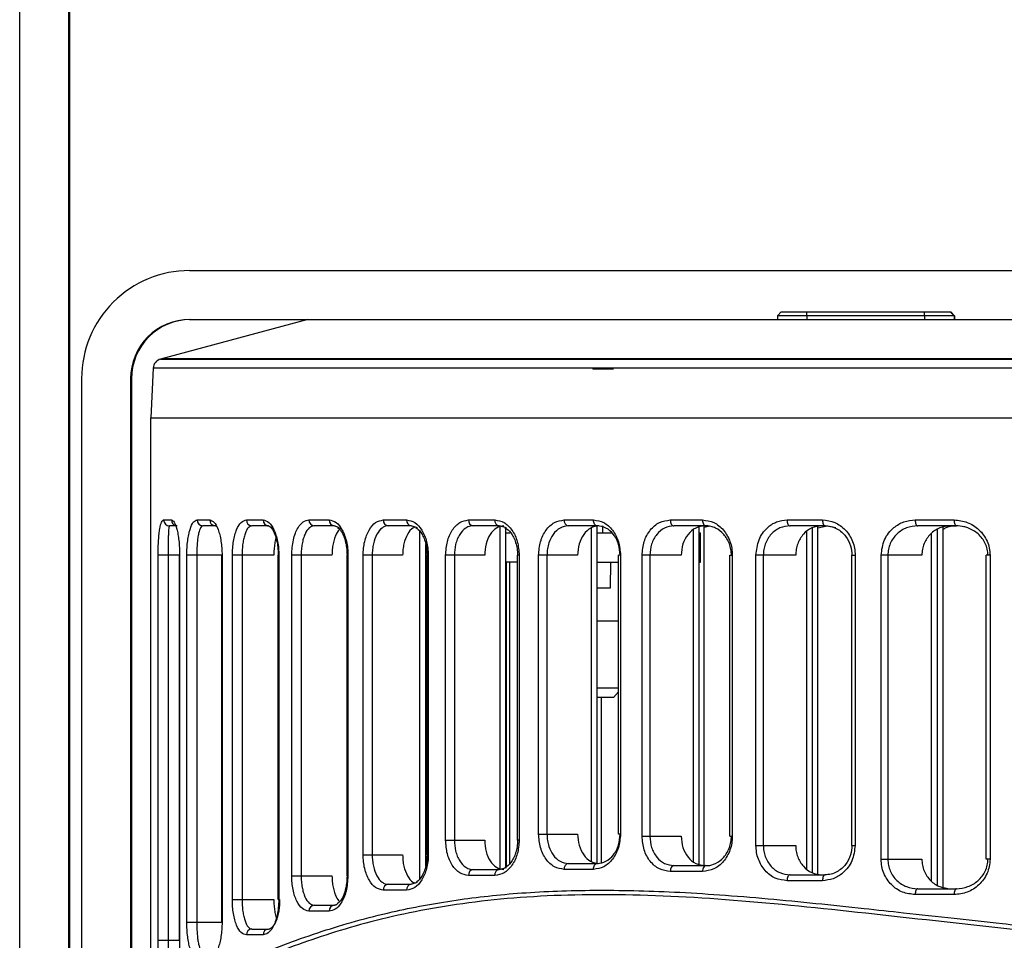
# Model space of a CAD drawing. Header units: millimetres. Extents: x -109 to 247, y -28 to 250.
# Tile 5 of 13: x -81 to -31, y 96 to 143. Entities that reach past the tile are written whole.
import ezdxf

# ---------------------------------------------------------------- set-up
doc = ezdxf.new("R2010")
doc.units = ezdxf.units.MM
doc.header["$PDSIZE"] = -1

msp = doc.modelspace()

# ---------------------------------------------------------------- linework, layer by layer
at = {"color": 7, "linetype": 'Continuous', "lineweight": 25}
for p, q in [((-81.152, 72.457), (-81.152, 161.457)), ((-78.652, 72.457), (-78.652, 161.457)), ((-78.602, 80.957), (-78.602, 161.457)), ((-72.499, 130.457), (56.545, 130.457)), ((-66.477, 127.957), (-73.975, 125.948)), ((-72.499, 127.957), (56.5, 127.957)), ((-42.348, 128.357), (-42.548, 128.157)), ((-33.517, 128.157), (-42.548, 128.157)), ((-42.548, 128.157), (-42.548, 127.957)), ((-42.348, 128.357), (-33.717, 128.357)), ((-41.052, 128.157), (-41.051, 128.357)), ((-41.052, 128.157), (-41.052, 127.957)), ((-35.052, 128.157), (-35.051, 128.357)), ((-35.052, 128.157), (-35.052, 127.957)), ((-33.548, 128.157), (-33.748, 128.357)), ((-33.547, 128.157), (-33.747, 128.357)), ((-33.518, 128.157), (-33.718, 128.357)), ((-33.517, 128.157), (-33.717, 128.357)), ((-33.548, 128.157), (-33.548, 127.957)), ((-33.547, 128.157), (-33.547, 127.957)), ((-33.518, 128.157), (-33.518, 127.957)), ((-33.517, 128.157), (-33.517, 127.957)), ((-73.974, 125.948), (58.02, 125.948)), ((57.89, 125.965), (-73.845, 125.965)), ((-74.345, 125.492), (-74.477, 122.957)), ((58.39, 125.492), (-74.344, 125.492)), ((-77.999, 124.957), (-77.999, 74.457)), ((-75.499, 124.957), (-75.499, 74.457)), ((-75.455, 124.957), (-75.499, 124.957)), ((-75.455, 124.957), (-75.455, 80.957)), ((-74.477, 92.897), (-74.477, 122.957)), ((-74.477, 122.957), (58.522, 122.957)), ((-73.817, 117.757), (-73.423, 117.757)), ((-73.128, 117.457), (-73.52, 117.457)), ((-72.113, 117.757), (-71.471, 117.757)), ((-71.184, 117.457), (-71.824, 117.457)), ((-71.127, 117.417), (-71.184, 117.457)), ((-69.601, 117.757), (-68.755, 117.757)), ((-68.481, 117.457), (-69.323, 117.457)), ((-66.413, 117.757), (-65.389, 117.757)), ((-65.13, 117.457), (-66.149, 117.457)), ((-64.86, 117.349), (-65.13, 117.457)), ((-62.625, 117.757), (-61.44, 117.757)), ((-61.199, 117.457), (-62.379, 117.457)), ((-60.886, 117.351), (-61.199, 117.457)), ((-58.283, 117.757), (-56.945, 117.757)), ((-56.724, 117.457), (-58.056, 117.457)), ((-56.352, 117.348), (-56.724, 117.457)), ((-56.674, 99.965), (-56.674, 117.443)), ((-53.409, 117.757), (-51.919, 117.757)), ((-51.643, 117.457), (-53.204, 117.457)), ((-51.729, 100.26), (-51.729, 117.457)), ((-51.457, 117.457), (-51.457, 117.107)), ((-51.454, 117.388), (-51.454, 117.107)), ((-48.005, 117.757), (-46.362, 117.757)), ((-46.189, 117.457), (-47.824, 117.457)), ((-46.526, 100.218), (-46.526, 117.389)), ((-46.28, 117.45), (-46.28, 117.457)), ((-46.28, 117.387), (-45.991, 117.457)), ((-46.28, 100.15), (-46.28, 117.416)), ((-42.056, 117.757), (-40.252, 117.757)), ((-40.106, 117.457), (-41.902, 117.457)), ((-40.492, 99.684), (-40.492, 117.457)), ((-40.492, 117.352), (-40.014, 117.457)), ((-39.569, 117.348), (-40.106, 117.457)), ((-35.525, 117.757), (-33.544, 117.757)), ((-33.429, 117.457), (-35.401, 117.457)), ((-60.76, 99.48), (-60.76, 117.179)), ((-56.379, 100.082), (-56.379, 117.326)), ((-56.374, 117.107), (-56.183, 117.107)), ((-52.024, 100.364), (-52.024, 117.354)), ((-51.729, 117.107), (-51.008, 117.107)), ((-46.82, 100.354), (-46.82, 117.253)), ((-46.526, 117.107), (-46.466, 117.107)), ((-46.499, 117.107), (-46.499, 115.607)), ((-46.466, 115.607), (-46.466, 117.107)), ((-41.054, 99.988), (-41.054, 117.153)), ((-40.759, 99.788), (-40.759, 117.354)), ((-34.69, 99.359), (-34.69, 117.074)), ((-34.396, 99.163), (-34.396, 117.27)), ((-34.111, 99.051), (-34.111, 117.382)), ((-60.466, 100.146), (-60.466, 116.513)), ((-74.099, 96.348), (-74.099, 115.957)), ((-73.003, 115.957), (-74.099, 115.957)), ((-73.589, 115.957), (-73.589, 96.348)), ((-73.01, 96.348), (-73.01, 115.957)), ((-73.003, 115.957), (-73.003, 96.348)), ((-72.635, 97.267), (-72.635, 115.957)), ((-70.84, 115.957), (-72.635, 115.957)), ((-72.132, 115.957), (-72.132, 97.267)), ((-70.856, 97.267), (-70.856, 115.957)), ((-70.84, 115.957), (-70.84, 97.267)), ((-70.316, 98.423), (-70.316, 115.957)), ((-68.204, 115.957), (-70.316, 115.957)), ((-69.823, 115.957), (-69.823, 98.423)), ((-67.978, 115.957), (-67.949, 115.957)), ((-67.978, 98.423), (-67.978, 115.957)), ((-67.949, 115.957), (-67.949, 98.423)), ((-67.292, 99.634), (-67.292, 115.957)), ((-65.242, 115.957), (-67.292, 115.957)), ((-66.813, 115.957), (-66.813, 99.634)), ((-64.473, 115.957), (-64.428, 115.957)), ((-64.473, 99.634), (-64.473, 115.957)), ((-64.428, 115.957), (-64.428, 99.634)), ((-63.654, 100.702), (-63.654, 115.957)), ((-61.642, 115.957), (-63.654, 115.957)), ((-63.191, 115.957), (-63.191, 100.702)), ((-60.399, 115.957), (-60.335, 115.957)), ((-60.399, 100.702), (-60.399, 115.957)), ((-60.335, 115.957), (-60.335, 100.702)), ((-59.451, 101.451), (-59.451, 115.957)), ((-57.461, 115.957), (-59.451, 115.957)), ((-59.007, 115.957), (-59.007, 101.451)), ((-55.703, 115.957), (-55.787, 115.957)), ((-55.787, 101.451), (-55.787, 115.957)), ((-55.703, 115.957), (-55.703, 101.451)), ((-54.713, 101.76), (-54.713, 115.957)), ((-52.728, 115.957), (-54.713, 115.957)), ((-54.29, 115.957), (-54.29, 101.76)), ((-50.542, 115.957), (-50.65, 115.957)), ((-50.65, 101.76), (-50.65, 115.957)), ((-50.542, 115.957), (-50.542, 101.76)), ((-49.446, 101.65), (-49.446, 115.957)), ((-47.451, 115.957), (-49.446, 115.957)), ((-49.047, 115.957), (-49.047, 101.65)), ((-44.979, 115.957), (-44.845, 115.957)), ((-44.979, 101.65), (-44.979, 115.957)), ((-44.845, 115.957), (-44.845, 101.65)), ((-43.639, 101.184), (-43.639, 115.957)), ((-41.617, 115.957), (-43.639, 115.957)), ((-43.267, 115.957), (-43.267, 101.184)), ((-38.748, 115.957), (-38.586, 115.957)), ((-38.748, 101.184), (-38.748, 115.957)), ((-38.586, 115.957), (-38.586, 101.184)), ((-37.263, 100.476), (-37.263, 115.957)), ((-35.19, 115.957), (-37.263, 115.957)), ((-36.92, 115.957), (-36.92, 100.476)), ((-31.715, 115.957), (-31.908, 115.957)), ((-31.908, 100.476), (-31.908, 115.957)), ((-31.715, 115.957), (-31.715, 100.476)), ((-55.787, 115.607), (-56.401, 115.607)), ((-56.374, 115.607), (-56.374, 100.087)), ((-56.183, 100.259), (-56.183, 115.607)), ((-51.729, 115.607), (-50.65, 115.607)), ((-51.048, 114.307), (-51.026, 115.607)), ((-46.526, 115.607), (-46.466, 115.607)), ((-51.729, 114.307), (-51.048, 114.307)), ((-50.65, 112.607), (-51.729, 112.607)), ((-51.729, 109.207), (-50.65, 109.207)), ((-50.897, 108.707), (-50.65, 109.002)), ((-50.897, 108.707), (-51.729, 108.707)), ((-51.506, 100.297), (-51.506, 108.707)), ((-59.451, 101.451), (-57.461, 101.451)), ((-55.703, 101.451), (-55.787, 101.451)), ((-54.713, 101.76), (-52.728, 101.76)), ((-50.542, 101.76), (-50.65, 101.76)), ((-49.446, 101.65), (-47.451, 101.65)), ((-44.979, 101.65), (-44.845, 101.65)), ((-43.639, 101.184), (-41.617, 101.184)), ((-38.748, 101.184), (-38.586, 101.184)), ((-63.654, 100.702), (-61.642, 100.702)), ((-60.399, 100.702), (-60.335, 100.702)), ((-37.263, 100.476), (-35.19, 100.476)), ((-31.715, 100.476), (-31.908, 100.476)), ((-58.056, 99.951), (-56.724, 99.951)), ((-56.724, 99.951), (-56.352, 100.06)), ((-51.919, 99.96), (-53.409, 99.96)), ((-53.204, 100.26), (-51.721, 100.26)), ((-46.362, 99.85), (-48.005, 99.85)), ((-47.824, 100.15), (-46.189, 100.15)), ((-67.292, 99.634), (-65.242, 99.634)), ((-64.473, 99.634), (-64.428, 99.634)), ((-56.945, 99.651), (-58.283, 99.651)), ((-40.252, 99.384), (-42.056, 99.384)), ((-41.902, 99.684), (-40.106, 99.684)), ((-61.44, 98.902), (-62.625, 98.902)), ((-62.379, 99.202), (-61.199, 99.202)), ((-61.199, 99.202), (-60.886, 99.307)), ((-35.401, 98.976), (-33.429, 98.976)), ((-70.316, 98.423), (-68.204, 98.423)), ((-67.978, 98.423), (-67.949, 98.423)), ((-33.544, 98.676), (-35.525, 98.676)), ((-65.389, 97.834), (-66.413, 97.834)), ((-66.149, 98.134), (-65.13, 98.134)), ((-65.13, 98.134), (-64.979, 98.194)), ((-72.635, 97.267), (-70.84, 97.267)), ((-69.323, 96.923), (-68.481, 96.923)), ((-74.099, 96.348), (-73.003, 96.348)), ((-68.755, 96.623), (-69.601, 96.623))]:
    msp.add_line(p, q, dxfattribs=at)
at = {"color": 7, "linetype": 'Continuous'}
msp.add_line((-51.936, 125.457), (-50.901, 125.457), dxfattribs=at)
at = {"color": 7, "linetype": 'Continuous', "lineweight": 25, "flags": 128}
for points in [[(-51.721, 117.457), (-51.76, 117.463), (-51.797, 117.48), (-51.831, 117.508), (-51.861, 117.545), (-51.886, 117.591), (-51.904, 117.643), (-51.916, 117.699), (-51.919, 117.757)], [(-48.005, 117.757), (-48.002, 117.699), (-47.991, 117.643), (-47.975, 117.591), (-47.952, 117.545), (-47.925, 117.508), (-47.893, 117.48), (-47.86, 117.463), (-47.824, 117.457)], [(-46.362, 117.757), (-46.359, 117.699), (-46.349, 117.643), (-46.333, 117.591), (-46.311, 117.545), (-46.285, 117.508), (-46.255, 117.48), (-46.223, 117.463), (-46.189, 117.457)], [(-42.056, 117.757), (-42.053, 117.699), (-42.044, 117.643), (-42.03, 117.591), (-42.011, 117.545), (-41.988, 117.508), (-41.961, 117.48), (-41.932, 117.463), (-41.902, 117.457)], [(-40.252, 117.757), (-40.249, 117.699), (-40.241, 117.643), (-40.227, 117.591), (-40.209, 117.545), (-40.187, 117.508), (-40.162, 117.48), (-40.134, 117.463), (-40.106, 117.457)], [(-35.525, 117.757), (-35.523, 117.699), (-35.516, 117.643), (-35.504, 117.591), (-35.489, 117.545), (-35.47, 117.508), (-35.449, 117.48), (-35.425, 117.463), (-35.401, 117.457)], [(-33.544, 117.757), (-33.542, 117.699), (-33.536, 117.643), (-33.525, 117.591), (-33.511, 117.545), (-33.493, 117.508), (-33.473, 117.48), (-33.452, 117.463), (-33.429, 117.457)], [(-51.919, 99.96), (-51.916, 100.019), (-51.904, 100.075), (-51.886, 100.127), (-51.861, 100.172), (-51.831, 100.209), (-51.797, 100.237), (-51.76, 100.254), (-51.721, 100.26)], [(-47.824, 100.15), (-47.86, 100.144), (-47.893, 100.127), (-47.925, 100.099), (-47.952, 100.062), (-47.975, 100.016), (-47.991, 99.964), (-48.002, 99.908), (-48.005, 99.85)], [(-46.189, 100.15), (-46.223, 100.144), (-46.255, 100.127), (-46.285, 100.099), (-46.311, 100.062), (-46.333, 100.016), (-46.349, 99.964), (-46.359, 99.908), (-46.362, 99.85)], [(-41.902, 99.684), (-41.932, 99.679), (-41.961, 99.662), (-41.988, 99.634), (-42.011, 99.597), (-42.03, 99.551), (-42.044, 99.499), (-42.053, 99.443), (-42.056, 99.384)], [(-40.106, 99.684), (-40.134, 99.679), (-40.162, 99.662), (-40.187, 99.634), (-40.209, 99.597), (-40.227, 99.551), (-40.241, 99.499), (-40.249, 99.443), (-40.252, 99.384)], [(-35.401, 98.976), (-35.425, 98.97), (-35.449, 98.953), (-35.47, 98.925), (-35.489, 98.888), (-35.504, 98.842), (-35.516, 98.791), (-35.523, 98.734), (-35.525, 98.676)], [(-33.429, 98.976), (-33.452, 98.97), (-33.473, 98.953), (-33.493, 98.925), (-33.511, 98.888), (-33.525, 98.842), (-33.536, 98.791), (-33.542, 98.734), (-33.544, 98.676)]]:
    msp.add_lwpolyline(points, dxfattribs=at)
at = {"color": 7, "linetype": 'Continuous', "lineweight": 25}
for centre, radius, start, end in [((-72.499, 124.957), 5.5, 90.0001, 180.0001), ((-72.499, 124.957), 3, 90.0001, 180.0001), ((-72.455, 124.957), 3, 90.0001, 180.0001), ((-73.845, 125.465), 0.5, 105, 177), ((-73.518, 117.756), 0.299, 179.7155, 269.7126), ((-73.124, 117.756), 0.299, 179.6482, 251.6232), ((-71.818, 117.752), 0.295, 178.982, 268.9444), ((-71.177, 117.751), 0.293, 178.7058, 268.6445), ((-69.312, 117.747), 0.29, 177.9036, 267.7376), ((-68.468, 117.745), 0.288, 177.5417, 267.3101), ((-66.13, 117.74), 0.284, 176.5455, 266.068), ((-65.108, 117.738), 0.282, 176.1135, 265.4971), ((-62.349, 117.733), 0.277, 174.9608, 263.8641), ((-61.166, 117.731), 0.275, 174.4742, 263.1208), ((-58.014, 117.725), 0.271, 173.208, 261.0057), ((-56.677, 117.723), 0.27, 172.6868, 260.0453), ((-53.145, 117.717), 0.267, 171.3693, 257.3111), ((-58.014, 99.683), 0.271, 98.9943, 186.792), ((-56.677, 99.685), 0.27, 99.9547, 187.3132), ((-53.145, 100), 0.267, 102.6889, 188.6307), ((-62.349, 98.926), 0.277, 96.1359, 185.0392), ((-61.166, 98.928), 0.275, 96.8792, 185.5258), ((-66.13, 97.851), 0.284, 93.932, 183.4545), ((-65.108, 97.853), 0.282, 94.5029, 183.8865), ((-69.312, 96.634), 0.29, 92.2624, 182.0964), ((-68.468, 96.635), 0.288, 92.6899, 182.4583)]:
    msp.add_arc(centre, radius, start, end, dxfattribs=at)
for points, knots in [([(-74.099, 115.957), (-74.098, 116.092), (-74.096, 116.362), (-74.077, 116.733), (-74.049, 117.052), (-74.002, 117.396), (-73.927, 117.693), (-73.853, 117.736), (-73.817, 117.757)], [0, 0, 0, 0, 0.125916, 0.251098, 0.376431, 0.502014, 0.750692, 1, 1, 1, 1]), ([(-73.52, 117.457), (-73.531, 117.44), (-73.553, 117.406), (-73.571, 117.169), (-73.581, 116.887), (-73.586, 116.617), (-73.589, 116.306), (-73.589, 116.071), (-73.589, 115.957)], [0, 0, 0, 0, 0.249176, 0.4978, 0.630828, 0.748205, 0.878146, 1, 1, 1, 1]), ([(-73.423, 117.757), (-73.376, 117.736), (-73.282, 117.693), (-73.166, 117.386), (-73.088, 117.035), (-73.041, 116.711), (-73.009, 116.348), (-73.005, 116.087), (-73.003, 115.957)], [0, 0, 0, 0, 0.249154, 0.499066, 0.626614, 0.749638, 0.875941, 1, 1, 1, 1]), ([(-72.635, 115.957), (-72.633, 116.086), (-72.629, 116.342), (-72.595, 116.702), (-72.543, 117.021), (-72.454, 117.374), (-72.312, 117.688), (-72.179, 117.734), (-72.113, 117.757)], [0, 0, 0, 0, 0.125925, 0.251232, 0.376564, 0.502324, 0.7515, 1, 1, 1, 1]), ([(-71.824, 117.457), (-71.863, 117.439), (-71.942, 117.402), (-72.026, 117.146), (-72.078, 116.854), (-72.108, 116.585), (-72.128, 116.284), (-72.131, 116.065), (-72.132, 115.957)], [0, 0, 0, 0, 0.248707, 0.497985, 0.629701, 0.748918, 0.877092, 1, 1, 1, 1]), ([(-71.471, 117.757), (-71.396, 117.734), (-71.245, 117.687), (-71.069, 117.364), (-70.956, 117.008), (-70.892, 116.687), (-70.848, 116.333), (-70.843, 116.082), (-70.84, 115.957)], [0, 0, 0, 0, 0.2498241, 0.4992544, 0.625744, 0.7495635, 0.8753777, 1, 1, 1, 1]), ([(-70.316, 115.957), (-70.313, 116.082), (-70.307, 116.329), (-70.262, 116.68), (-70.194, 116.997), (-70.073, 117.354), (-69.877, 117.684), (-69.693, 117.733), (-69.601, 117.757)], [0, 0, 0, 0, 0.12619, 0.250901, 0.374832, 0.501164, 0.750441, 1, 1, 1, 1]), ([(-69.323, 117.457), (-69.388, 117.437), (-69.516, 117.397), (-69.653, 117.127), (-69.738, 116.829), (-69.786, 116.563), (-69.817, 116.27), (-69.821, 116.061), (-69.823, 115.957)], [0, 0, 0, 0, 0.24963, 0.498964, 0.629156, 0.749177, 0.876468, 1, 1, 1, 1]), ([(-68.755, 117.757), (-68.655, 117.733), (-68.456, 117.683), (-68.231, 117.349), (-68.09, 116.989), (-68.011, 116.671), (-67.958, 116.323), (-67.952, 116.079), (-67.949, 115.957)], [0, 0, 0, 0, 0.2500259, 0.4992103, 0.6250784, 0.7494939, 0.8750473, 1, 1, 1, 1]), ([(-68.531, 117.462), (-68.491, 117.458), (-68.406, 117.45), (-68.256, 117.261), (-68.136, 116.993), (-68.054, 116.71), (-67.991, 116.358), (-67.983, 116.094), (-67.978, 115.957)], [0, 0, 0, 0, 0.199359, 0.430503, 0.559187, 0.697053, 0.843897, 1, 1, 1, 1]), ([(-67.292, 115.957), (-67.275, 116.229), (-67.241, 116.771), (-67.003, 117.357), (-66.716, 117.697), (-66.514, 117.737), (-66.413, 117.757)], [0, 0, 0, 0, 0.279829, 0.559325, 0.779531, 1, 1, 1, 1]), ([(-66.149, 117.457), (-66.236, 117.436), (-66.409, 117.394), (-66.592, 117.113), (-66.703, 116.813), (-66.765, 116.548), (-66.806, 116.261), (-66.811, 116.058), (-66.813, 115.957)], [0, 0, 0, 0, 0.24954, 0.498831, 0.628346, 0.749032, 0.875998, 1, 1, 1, 1]), ([(-65.389, 117.757), (-65.267, 117.732), (-65.024, 117.68), (-64.756, 117.338), (-64.591, 116.977), (-64.499, 116.661), (-64.439, 116.317), (-64.431, 116.077), (-64.428, 115.957)], [0, 0, 0, 0, 0.250031, 0.499121, 0.62462, 0.749443, 0.874851, 1, 1, 1, 1]), ([(-63.654, 115.957), (-63.65, 116.077), (-63.642, 116.316), (-63.56, 116.772), (-63.371, 117.268), (-63.03, 117.678), (-62.76, 117.731), (-62.625, 117.757)], [0, 0, 0, 0, 0.126148, 0.251402, 0.500716, 0.750244, 1, 1, 1, 1]), ([(-62.379, 117.457), (-62.398, 117.457), (-62.505, 117.452), (-62.715, 117.361), (-62.968, 117.054), (-63.118, 116.636), (-63.182, 116.255), (-63.188, 116.056), (-63.191, 115.957)], [0, 0, 0, 0, 0.044024, 0.250254, 0.499626, 0.748765, 0.875713, 1, 1, 1, 1]), ([(-60.994, 117.388), (-61.036, 117.377), (-61.189, 117.337), (-61.408, 117.043), (-61.566, 116.636), (-61.632, 116.255), (-61.639, 116.057), (-61.642, 115.957)], [0, 0, 0, 0, 0.113438, 0.408288, 0.70291, 0.85093, 1, 1, 1, 1]), ([(-61.44, 117.757), (-61.298, 117.731), (-61.014, 117.677), (-60.647, 117.265), (-60.387, 116.67), (-60.352, 116.195), (-60.335, 115.957)], [0, 0, 0, 0, 0.250621, 0.500313, 0.750055, 1, 1, 1, 1]), ([(-59.451, 115.957), (-59.434, 116.195), (-59.399, 116.668), (-59.13, 117.263), (-58.746, 117.677), (-58.438, 117.73), (-58.283, 117.757)], [0, 0, 0, 0, 0.250514, 0.500166, 0.749971, 1, 1, 1, 1]), ([(-58.056, 117.457), (-58.103, 117.454), (-58.229, 117.446), (-58.472, 117.338), (-58.702, 117.097), (-58.86, 116.783), (-58.977, 116.433), (-58.995, 116.144), (-59.007, 115.957)], [0, 0, 0, 0, 0.092559, 0.250502, 0.499678, 0.6348, 0.763375, 1, 1, 1, 1]), ([(-56.493, 117.457), (-56.621, 117.435), (-56.877, 117.39), (-57.196, 117.044), (-57.418, 116.549), (-57.447, 116.155), (-57.461, 115.957)], [0, 0, 0, 0, 0.2500077, 0.4997999, 0.7494622, 1, 1, 1, 1]), ([(-56.945, 117.757), (-56.784, 117.73), (-56.462, 117.676), (-56.051, 117.261), (-55.76, 116.666), (-55.722, 116.194), (-55.703, 115.957)], [0, 0, 0, 0, 0.250582, 0.500261, 0.750026, 1, 1, 1, 1]), ([(-54.713, 115.957), (-54.693, 116.194), (-54.654, 116.667), (-54.355, 117.262), (-53.925, 117.677), (-53.581, 117.73), (-53.409, 117.757)], [0, 0, 0, 0, 0.250534, 0.50019, 0.74998, 1, 1, 1, 1]), ([(-53.204, 117.457), (-53.347, 117.435), (-53.634, 117.391), (-53.984, 117.056), (-54.181, 116.66), (-54.275, 116.286), (-54.285, 116.07), (-54.29, 115.957)], [0, 0, 0, 0, 0.247638, 0.49902, 0.724105, 0.855817, 1, 1, 1, 1]), ([(-51.643, 117.457), (-51.787, 117.435), (-52.073, 117.39), (-52.431, 117.043), (-52.68, 116.548), (-52.712, 116.154), (-52.728, 115.957)], [0, 0, 0, 0, 0.249998, 0.499776, 0.749443, 1, 1, 1, 1]), ([(-51.919, 117.757), (-51.741, 117.73), (-51.384, 117.676), (-50.928, 117.262), (-50.605, 116.667), (-50.563, 116.194), (-50.542, 115.957)], [0, 0, 0, 0, 0.250588, 0.500275, 0.750039, 1, 1, 1, 1]), ([(-50.561, 115.957), (-50.577, 116.144), (-50.601, 116.432), (-50.746, 116.782), (-50.942, 117.095), (-51.271, 117.39), (-51.571, 117.435), (-51.721, 117.457)], [0, 0, 0, 0, 0.2364448, 0.3651101, 0.5004387, 0.7497753, 1, 1, 1, 1]), ([(-49.446, 115.957), (-49.424, 116.195), (-49.38, 116.67), (-49.047, 117.266), (-48.572, 117.678), (-48.194, 117.731), (-48.005, 117.757)], [0, 0, 0, 0, 0.250504, 0.500149, 0.749949, 1, 1, 1, 1]), ([(-47.824, 117.457), (-47.985, 117.435), (-48.306, 117.391), (-48.647, 117.102), (-48.849, 116.797), (-49.004, 116.448), (-49.03, 116.153), (-49.047, 115.957)], [0, 0, 0, 0, 0.24973, 0.499208, 0.626902, 0.753076, 1, 1, 1, 1]), ([(-46.249, 117.457), (-46.406, 117.435), (-46.722, 117.391), (-47.119, 117.046), (-47.397, 116.55), (-47.433, 116.155), (-47.451, 115.957)], [0, 0, 0, 0, 0.250033, 0.499823, 0.749477, 1, 1, 1, 1]), ([(-46.362, 117.757), (-46.167, 117.731), (-45.777, 117.677), (-45.271, 117.267), (-44.986, 116.77), (-44.862, 116.315), (-44.851, 116.076), (-44.845, 115.957)], [0, 0, 0, 0, 0.250305, 0.499701, 0.749113, 0.874681, 1, 1, 1, 1]), ([(-44.89, 115.957), (-44.895, 116.056), (-44.905, 116.254), (-45.011, 116.634), (-45.256, 117.052), (-45.617, 117.326), (-45.91, 117.428), (-46.076, 117.455), (-46.159, 117.457), (-46.189, 117.457)], [0, 0, 0, 0, 0.123939, 0.250537, 0.49963, 0.748724, 0.873879, 0.9554, 1, 1, 1, 1]), ([(-43.639, 115.957), (-43.609, 116.226), (-43.547, 116.764), (-43.118, 117.354), (-42.599, 117.697), (-42.237, 117.737), (-42.056, 117.757)], [0, 0, 0, 0, 0.279954, 0.559429, 0.779608, 1, 1, 1, 1]), ([(-41.902, 117.457), (-42.079, 117.436), (-42.431, 117.394), (-42.812, 117.109), (-43.044, 116.803), (-43.172, 116.535), (-43.252, 116.25), (-43.262, 116.054), (-43.267, 115.957)], [0, 0, 0, 0, 0.249506, 0.498713, 0.628565, 0.755194, 0.878899, 1, 1, 1, 1]), ([(-40.291, 117.457), (-40.463, 117.436), (-40.806, 117.392), (-41.247, 117.054), (-41.495, 116.639), (-41.601, 116.258), (-41.611, 116.058), (-41.617, 115.957)], [0, 0, 0, 0, 0.249782, 0.499287, 0.748598, 0.873863, 1, 1, 1, 1]), ([(-40.252, 117.757), (-40.04, 117.732), (-39.617, 117.68), (-39.155, 117.341), (-38.87, 116.981), (-38.711, 116.665), (-38.606, 116.319), (-38.593, 116.078), (-38.586, 115.957)], [0, 0, 0, 0, 0.250012, 0.499153, 0.624925, 0.74947, 0.87502, 1, 1, 1, 1]), ([(-40.133, 117.462), (-40.024, 117.455), (-39.814, 117.44), (-39.521, 117.321), (-39.271, 117.149), (-39.012, 116.875), (-38.794, 116.476), (-38.763, 116.122), (-38.748, 115.957)], [0, 0, 0, 0, 0.153659, 0.298925, 0.436204, 0.565155, 0.797902, 1, 1, 1, 1]), ([(-37.263, 115.957), (-37.228, 116.231), (-37.158, 116.778), (-36.677, 117.365), (-36.111, 117.699), (-35.721, 117.738), (-35.525, 117.757)], [0, 0, 0, 0, 0.2798311, 0.5593269, 0.7795153, 1, 1, 1, 1]), ([(-35.401, 117.457), (-35.593, 117.437), (-35.976, 117.397), (-36.398, 117.122), (-36.658, 116.822), (-36.805, 116.556), (-36.901, 116.265), (-36.913, 116.059), (-36.92, 115.957)], [0, 0, 0, 0, 0.249589, 0.498822, 0.627093, 0.749048, 0.875598, 1, 1, 1, 1]), ([(-33.73, 117.457), (-33.916, 117.437), (-34.287, 117.396), (-34.692, 117.117), (-34.941, 116.818), (-35.081, 116.554), (-35.172, 116.263), (-35.184, 116.059), (-35.19, 115.957)], [0, 0, 0, 0, 0.249528, 0.498724, 0.624588, 0.749006, 0.874132, 1, 1, 1, 1]), ([(-34.111, 117.265), (-34.07, 117.295), (-33.872, 117.438), (-33.629, 117.449), (-33.436, 117.457)], [0, 0, 0, 0, 0.211966, 1, 1, 1, 1]), ([(-33.544, 117.757), (-33.316, 117.733), (-32.86, 117.683), (-32.354, 117.353), (-32.037, 116.995), (-31.857, 116.677), (-31.737, 116.327), (-31.722, 116.08), (-31.715, 115.957)], [0, 0, 0, 0, 0.249926, 0.499225, 0.625529, 0.749536, 0.875326, 1, 1, 1, 1]), ([(-31.819, 115.957), (-31.826, 116.06), (-31.84, 116.269), (-31.946, 116.561), (-32.108, 116.828), (-32.388, 117.127), (-32.72, 117.32), (-33.102, 117.436), (-33.3, 117.449), (-33.429, 117.457)], [0, 0, 0, 0, 0.12321, 0.250133, 0.370093, 0.50018, 0.749369, 0.837422, 1, 1, 1, 1]), ([(-64.799, 117.342), (-64.881, 117.251), (-65.003, 117.114), (-65.122, 116.81), (-65.189, 116.548), (-65.233, 116.26), (-65.239, 116.058), (-65.242, 115.957)], [0, 0, 0, 0, 0.3283865, 0.4968373, 0.6636886, 0.8312829, 1, 1, 1, 1]), ([(-64.957, 117.374), (-64.893, 117.319), (-64.786, 117.226), (-64.654, 116.965), (-64.558, 116.688), (-64.488, 116.344), (-64.478, 116.089), (-64.473, 115.957)], [0, 0, 0, 0, 0.254946, 0.42347, 0.603628, 0.795688, 1, 1, 1, 1]), ([(-60.971, 117.376), (-60.888, 117.312), (-60.753, 117.209), (-60.598, 116.939), (-60.491, 116.664), (-60.415, 116.33), (-60.404, 116.084), (-60.399, 115.957)], [0, 0, 0, 0, 0.269732, 0.436167, 0.612989, 0.800929, 1, 1, 1, 1]), ([(-56.428, 117.37), (-56.322, 117.292), (-56.157, 117.17), (-55.984, 116.878), (-55.876, 116.608), (-55.802, 116.296), (-55.792, 116.071), (-55.787, 115.957)], [0, 0, 0, 0, 0.301035, 0.467122, 0.63835, 0.81619, 1, 1, 1, 1]), ([(-68.096, 116.835), (-68.098, 116.829), (-68.125, 116.749), (-68.159, 116.556), (-68.197, 116.267), (-68.202, 116.06), (-68.204, 115.957)], [0, 0, 0, 0, 0.027888, 0.349307, 0.67614, 1, 1, 1, 1]), ([(-58.283, 99.651), (-58.438, 99.678), (-58.747, 99.732), (-59.131, 100.146), (-59.399, 100.741), (-59.434, 101.214), (-59.451, 101.451)], [0, 0, 0, 0, 0.250589, 0.500277, 0.75004, 1, 1, 1, 1]), ([(-59.007, 101.451), (-58.995, 101.264), (-58.977, 100.976), (-58.861, 100.626), (-58.702, 100.311), (-58.473, 100.071), (-58.229, 99.962), (-58.103, 99.954), (-58.056, 99.951)], [0, 0, 0, 0, 0.236432, 0.364887, 0.499875, 0.748934, 0.907454, 1, 1, 1, 1]), ([(-57.461, 101.451), (-57.447, 101.254), (-57.418, 100.86), (-57.196, 100.365), (-56.877, 100.018), (-56.621, 99.973), (-56.493, 99.951)], [0, 0, 0, 0, 0.249982, 0.499757, 0.749433, 1, 1, 1, 1]), ([(-55.703, 101.451), (-55.722, 101.214), (-55.76, 100.741), (-56.052, 100.146), (-56.463, 99.731), (-56.784, 99.678), (-56.945, 99.651)], [0, 0, 0, 0, 0.250533, 0.50019, 0.74998, 1, 1, 1, 1]), ([(-55.787, 101.451), (-55.792, 101.336), (-55.802, 101.111), (-55.876, 100.799), (-55.984, 100.529), (-56.158, 100.238), (-56.323, 100.116), (-56.429, 100.037)], [0, 0, 0, 0, 0.1845198, 0.3618968, 0.5334232, 0.6990123, 1, 1, 1, 1]), ([(-53.409, 99.96), (-53.581, 99.987), (-53.926, 100.041), (-54.355, 100.456), (-54.655, 101.051), (-54.693, 101.524), (-54.713, 101.76)], [0, 0, 0, 0, 0.250582, 0.50026, 0.750025, 1, 1, 1, 1]), ([(-54.29, 101.76), (-54.285, 101.647), (-54.275, 101.431), (-54.181, 101.058), (-53.984, 100.662), (-53.634, 100.327), (-53.347, 100.282), (-53.204, 100.26)], [0, 0, 0, 0, 0.144028, 0.275613, 0.500528, 0.752145, 1, 1, 1, 1]), ([(-52.728, 101.76), (-52.712, 101.563), (-52.68, 101.17), (-52.432, 100.675), (-52.074, 100.328), (-51.787, 100.283), (-51.643, 100.26)], [0, 0, 0, 0, 0.249996, 0.499774, 0.749441, 1, 1, 1, 1]), ([(-50.542, 101.76), (-50.563, 101.523), (-50.605, 101.049), (-50.929, 100.454), (-51.385, 100.041), (-51.741, 99.987), (-51.919, 99.96)], [0, 0, 0, 0, 0.250516, 0.500168, 0.749972, 1, 1, 1, 1]), ([(-51.721, 100.26), (-51.571, 100.282), (-51.272, 100.327), (-50.943, 100.622), (-50.746, 100.934), (-50.601, 101.285), (-50.577, 101.573), (-50.561, 101.76)], [0, 0, 0, 0, 0.249665, 0.499116, 0.634579, 0.763364, 1, 1, 1, 1]), ([(-48.005, 99.85), (-48.195, 99.876), (-48.573, 99.93), (-49.048, 100.343), (-49.381, 100.938), (-49.424, 101.412), (-49.446, 101.65)], [0, 0, 0, 0, 0.250619, 0.50031, 0.750053, 1, 1, 1, 1]), ([(-49.047, 101.65), (-49.03, 101.454), (-49.004, 101.159), (-48.849, 100.81), (-48.647, 100.506), (-48.306, 100.216), (-47.985, 100.172), (-47.824, 100.15)], [0, 0, 0, 0, 0.246695, 0.372754, 0.500332, 0.749702, 1, 1, 1, 1]), ([(-47.451, 101.65), (-47.433, 101.452), (-47.397, 101.057), (-47.119, 100.562), (-46.723, 100.217), (-46.407, 100.172), (-46.249, 100.15)], [0, 0, 0, 0, 0.249965, 0.499719, 0.749401, 1, 1, 1, 1]), ([(-44.845, 101.65), (-44.851, 101.53), (-44.863, 101.291), (-44.986, 100.835), (-45.272, 100.339), (-45.778, 99.929), (-46.167, 99.876), (-46.362, 99.85)], [0, 0, 0, 0, 0.126149, 0.251404, 0.500719, 0.750246, 1, 1, 1, 1]), ([(-46.189, 100.15), (-46.159, 100.15), (-45.993, 100.155), (-45.664, 100.246), (-45.257, 100.554), (-45.011, 100.972), (-44.905, 101.352), (-44.895, 101.551), (-44.89, 101.65)], [0, 0, 0, 0, 0.044997, 0.250261, 0.499627, 0.748766, 0.875712, 1, 1, 1, 1]), ([(-42.056, 99.384), (-42.262, 99.41), (-42.672, 99.463), (-43.199, 99.869), (-43.494, 100.367), (-43.622, 100.825), (-43.634, 101.065), (-43.639, 101.184)], [0, 0, 0, 0, 0.250348, 0.499755, 0.749122, 0.874686, 1, 1, 1, 1]), ([(-43.267, 101.184), (-43.262, 101.088), (-43.252, 100.892), (-43.172, 100.607), (-43.044, 100.34), (-42.813, 100.034), (-42.432, 99.748), (-42.079, 99.706), (-41.902, 99.684)], [0, 0, 0, 0, 0.120988, 0.244577, 0.371085, 0.500812, 0.749925, 1, 1, 1, 1]), ([(-41.617, 101.184), (-41.612, 101.085), (-41.602, 100.885), (-41.495, 100.504), (-41.248, 100.089), (-40.807, 99.75), (-40.463, 99.706), (-40.291, 99.684)], [0, 0, 0, 0, 0.125306, 0.250886, 0.500262, 0.749667, 1, 1, 1, 1]), ([(-38.586, 101.184), (-38.62, 100.913), (-38.688, 100.372), (-39.149, 99.785), (-39.693, 99.444), (-40.065, 99.404), (-40.252, 99.384)], [0, 0, 0, 0, 0.279835, 0.559331, 0.779532, 1, 1, 1, 1]), ([(-38.748, 101.184), (-38.763, 101.019), (-38.794, 100.665), (-39.013, 100.265), (-39.272, 99.991), (-39.522, 99.821), (-39.814, 99.702), (-40.025, 99.687), (-40.133, 99.679)], [0, 0, 0, 0, 0.202744, 0.435513, 0.564558, 0.701492, 0.846914, 1, 1, 1, 1]), ([(-62.625, 98.902), (-62.761, 98.928), (-63.031, 98.981), (-63.372, 99.392), (-63.561, 99.889), (-63.642, 100.344), (-63.65, 100.583), (-63.654, 100.702)], [0, 0, 0, 0, 0.250307, 0.499704, 0.749114, 0.874686, 1, 1, 1, 1]), ([(-63.191, 100.702), (-63.188, 100.603), (-63.182, 100.404), (-63.118, 100.024), (-62.969, 99.606), (-62.744, 99.333), (-62.558, 99.231), (-62.451, 99.204), (-62.397, 99.202), (-62.379, 99.202)], [0, 0, 0, 0, 0.123938, 0.250536, 0.499627, 0.748725, 0.873882, 0.956416, 1, 1, 1, 1]), ([(-61.642, 100.702), (-61.639, 100.603), (-61.633, 100.404), (-61.566, 100.024), (-61.408, 99.617), (-61.189, 99.322), (-61.036, 99.282), (-60.994, 99.271)], [0, 0, 0, 0, 0.148028, 0.296355, 0.590969, 0.885545, 1, 1, 1, 1]), ([(-60.335, 100.702), (-60.34, 100.582), (-60.348, 100.345), (-60.438, 99.89), (-60.646, 99.393), (-61.015, 98.981), (-61.298, 98.928), (-61.44, 98.902)], [0, 0, 0, 0, 0.126162, 0.251437, 0.50077, 0.750259, 1, 1, 1, 1]), ([(-60.399, 100.702), (-60.404, 100.575), (-60.415, 100.328), (-60.492, 99.994), (-60.598, 99.719), (-60.754, 99.449), (-60.889, 99.346), (-60.972, 99.282)], [0, 0, 0, 0, 0.199765, 0.387226, 0.564325, 0.730295, 1, 1, 1, 1]), ([(-35.525, 98.676), (-35.747, 98.701), (-36.19, 98.75), (-36.672, 99.085), (-36.968, 99.445), (-37.134, 99.762), (-37.243, 100.11), (-37.257, 100.354), (-37.263, 100.476)], [0, 0, 0, 0, 0.250028, 0.499207, 0.625057, 0.749492, 0.875038, 1, 1, 1, 1]), ([(-36.92, 100.476), (-36.913, 100.374), (-36.901, 100.169), (-36.806, 99.878), (-36.658, 99.612), (-36.399, 99.312), (-35.977, 99.036), (-35.593, 98.996), (-35.401, 98.976)], [0, 0, 0, 0, 0.124138, 0.25043, 0.37237, 0.500658, 0.74989, 1, 1, 1, 1]), ([(-35.19, 100.476), (-35.184, 100.374), (-35.173, 100.171), (-35.081, 99.88), (-34.941, 99.616), (-34.692, 99.316), (-34.288, 99.038), (-33.916, 98.997), (-33.73, 98.976)], [0, 0, 0, 0, 0.124941, 0.250524, 0.375706, 0.500786, 0.749987, 1, 1, 1, 1]), ([(-31.715, 100.476), (-31.723, 100.351), (-31.738, 100.104), (-31.858, 99.754), (-32.038, 99.437), (-32.355, 99.08), (-32.861, 98.75), (-33.316, 98.7), (-33.544, 98.676)], [0, 0, 0, 0, 0.126194, 0.250903, 0.374859, 0.501165, 0.750444, 1, 1, 1, 1]), ([(-33.429, 98.976), (-33.231, 98.996), (-32.835, 99.036), (-32.389, 99.307), (-32.109, 99.604), (-31.947, 99.871), (-31.84, 100.163), (-31.826, 100.373), (-31.819, 100.476)], [0, 0, 0, 0, 0.249627, 0.498962, 0.629119, 0.749173, 0.876446, 1, 1, 1, 1]), ([(-66.413, 97.834), (-66.528, 97.86), (-66.757, 97.911), (-66.999, 98.25), (-67.147, 98.61), (-67.229, 98.926), (-67.283, 99.271), (-67.289, 99.513), (-67.292, 99.634)], [0, 0, 0, 0, 0.250011, 0.499156, 0.624944, 0.749473, 0.875029, 1, 1, 1, 1]), ([(-66.813, 99.634), (-66.811, 99.534), (-66.806, 99.331), (-66.766, 99.044), (-66.703, 98.779), (-66.593, 98.479), (-66.409, 98.197), (-66.236, 98.155), (-66.149, 98.134)], [0, 0, 0, 0, 0.1237486, 0.2504618, 0.3711674, 0.5007346, 0.7499294, 1, 1, 1, 1]), ([(-64.428, 99.634), (-64.447, 99.365), (-64.486, 98.827), (-64.752, 98.237), (-65.068, 97.894), (-65.282, 97.854), (-65.389, 97.834)], [0, 0, 0, 0, 0.279951, 0.559426, 0.779607, 1, 1, 1, 1]), ([(-65.242, 99.634), (-65.239, 99.533), (-65.234, 99.332), (-65.19, 99.044), (-65.122, 98.783), (-65.019, 98.511), (-64.916, 98.395), (-64.855, 98.325)], [0, 0, 0, 0, 0.1821, 0.365063, 0.547527, 0.729757, 1, 1, 1, 1]), ([(-64.473, 99.634), (-64.478, 99.502), (-64.488, 99.246), (-64.559, 98.902), (-64.654, 98.624), (-64.787, 98.364), (-64.894, 98.272), (-64.958, 98.216)], [0, 0, 0, 0, 0.20515, 0.396871, 0.577055, 0.745353, 1, 1, 1, 1]), ([(-74.477, 92.897), (-74.463, 92.906), (-74.434, 92.925), (-74.162, 93.073), (-73.733, 93.304), (-73.134, 93.629), (-72.354, 94.036), (-71.393, 94.515), (-70.323, 95.02), (-69.054, 95.581), (-67.565, 96.179), (-65.827, 96.792), (-64.052, 97.331), (-61.829, 97.897), (-59.046, 98.42), (-55.594, 98.8), (-51.881, 98.933), (-48.461, 98.856), (-45.472, 98.673), (-43.065, 98.475), (-40.608, 98.236), (-38.302, 97.992), (-35.954, 97.734), (-33.607, 97.474), (-31.395, 97.233), (-30.04, 97.091), (-29.516, 97.036)], [0, 0, 0, 0, 0.041686, 0.083311, 0.124909, 0.164104, 0.205794, 0.249995, 0.290027, 0.325031, 0.375115, 0.419917, 0.459828, 0.500454, 0.564826, 0.624904, 0.686319, 0.749383, 0.783568, 0.819024, 0.853219, 0.886853, 0.913772, 0.947949, 0.97985, 1, 1, 1, 1]), ([(-29.495, 96.787), (-31.932, 97.054), (-36.797, 97.586), (-43.629, 98.337), (-49.991, 98.738), (-55.76, 98.617), (-60.851, 97.932), (-65.195, 96.806), (-68.76, 95.479), (-71.497, 94.211), (-73.241, 93.293), (-74.114, 92.813), (-74.443, 92.635), (-74.356, 92.679), (-74.348, 92.683)], [0, 0, 0, 0, 0.094814, 0.189216, 0.284086, 0.377837, 0.471646, 0.566561, 0.661013, 0.755872, 0.850719, 0.92146, 0.992581, 1, 1, 1, 1]), ([(-69.601, 96.623), (-69.694, 96.648), (-69.878, 96.697), (-70.074, 97.027), (-70.195, 97.384), (-70.263, 97.703), (-70.308, 98.053), (-70.313, 98.3), (-70.316, 98.423)], [0, 0, 0, 0, 0.2499181, 0.4992266, 0.6255563, 0.7495385, 0.875341, 1, 1, 1, 1]), ([(-69.823, 98.423), (-69.821, 98.32), (-69.817, 98.111), (-69.786, 97.819), (-69.738, 97.552), (-69.654, 97.253), (-69.55, 97.061), (-69.431, 96.944), (-69.366, 96.931), (-69.323, 96.923)], [0, 0, 0, 0, 0.1231873, 0.2501279, 0.370056, 0.5001775, 0.7493791, 0.8375808, 1, 1, 1, 1]), ([(-67.949, 98.423), (-67.966, 98.149), (-68, 97.602), (-68.229, 97.015), (-68.492, 96.681), (-68.667, 96.642), (-68.755, 96.623)], [0, 0, 0, 0, 0.279826, 0.5593229, 0.7795145, 1, 1, 1, 1]), ([(-68.481, 96.923), (-68.409, 96.943), (-68.266, 96.983), (-68.1, 97.258), (-67.996, 97.558), (-67.936, 97.824), (-67.897, 98.115), (-67.892, 98.321), (-67.89, 98.423)], [0, 0, 0, 0, 0.249592, 0.498825, 0.627133, 0.749052, 0.875617, 1, 1, 1, 1]), ([(-68.204, 98.423), (-68.201, 98.32), (-68.197, 98.114), (-68.16, 97.822), (-68.112, 97.582), (-68.07, 97.46), (-68.052, 97.411)], [0, 0, 0, 0, 0.270418, 0.543397, 0.814845, 1, 1, 1, 1]), ([(-64.958, 98.216), (-64.97, 98.203), (-65.045, 98.118), (-65.117, 98.124), (-65.178, 98.129)], [0, 0, 0, 0, 0.153035, 1, 1, 1, 1]), ([(-72.113, 95.467), (-72.18, 95.49), (-72.313, 95.537), (-72.455, 95.853), (-72.544, 96.207), (-72.595, 96.527), (-72.629, 96.885), (-72.633, 97.14), (-72.635, 97.267)], [0, 0, 0, 0, 0.249475, 0.499164, 0.626383, 0.749621, 0.875861, 1, 1, 1, 1]), ([(-72.132, 97.267), (-72.131, 97.16), (-72.128, 96.941), (-72.108, 96.641), (-72.078, 96.372), (-72.026, 96.078), (-71.963, 95.895), (-71.89, 95.786), (-71.85, 95.774), (-71.824, 95.767)], [0, 0, 0, 0, 0.122376, 0.249977, 0.368873, 0.500224, 0.749886, 0.840025, 1, 1, 1, 1]), ([(-70.84, 97.267), (-70.843, 97.141), (-70.848, 96.889), (-70.892, 96.534), (-70.957, 96.215), (-71.069, 95.859), (-71.245, 95.537), (-71.396, 95.49), (-71.471, 95.467)], [0, 0, 0, 0, 0.12611, 0.251007, 0.374815, 0.501351, 0.750428, 1, 1, 1, 1]), ([(-73.817, 94.548), (-73.854, 94.57), (-73.927, 94.613), (-74.002, 94.913), (-74.05, 95.258), (-74.077, 95.581), (-74.096, 95.948), (-74.098, 96.216), (-74.099, 96.348)], [0, 0, 0, 0, 0.24962, 0.499314, 0.627841, 0.750005, 0.876905, 1, 1, 1, 1]), ([(-73.589, 96.348), (-73.589, 96.235), (-73.589, 96.002), (-73.586, 95.692), (-73.581, 95.423), (-73.572, 95.138), (-73.557, 94.967), (-73.54, 94.866), (-73.528, 94.855), (-73.52, 94.848)], [0, 0, 0, 0, 0.120801, 0.249513, 0.366951, 0.500088, 0.749789, 0.839576, 1, 1, 1, 1]), ([(-73.003, 96.348), (-73.005, 96.217), (-73.009, 95.955), (-73.042, 95.589), (-73.088, 95.268), (-73.166, 94.917), (-73.283, 94.613), (-73.377, 94.57), (-73.423, 94.548)], [0, 0, 0, 0, 0.126119, 0.25073, 0.376133, 0.501711, 0.751228, 1, 1, 1, 1])]:
    msp.add_open_spline(points, degree=3, knots=knots, dxfattribs=at)
at = {"color": 7, "linetype": 'Continuous'}
msp.add_point((-51.936, 125.457), dxfattribs=at)

doc.saveas('drawing.dxf')
